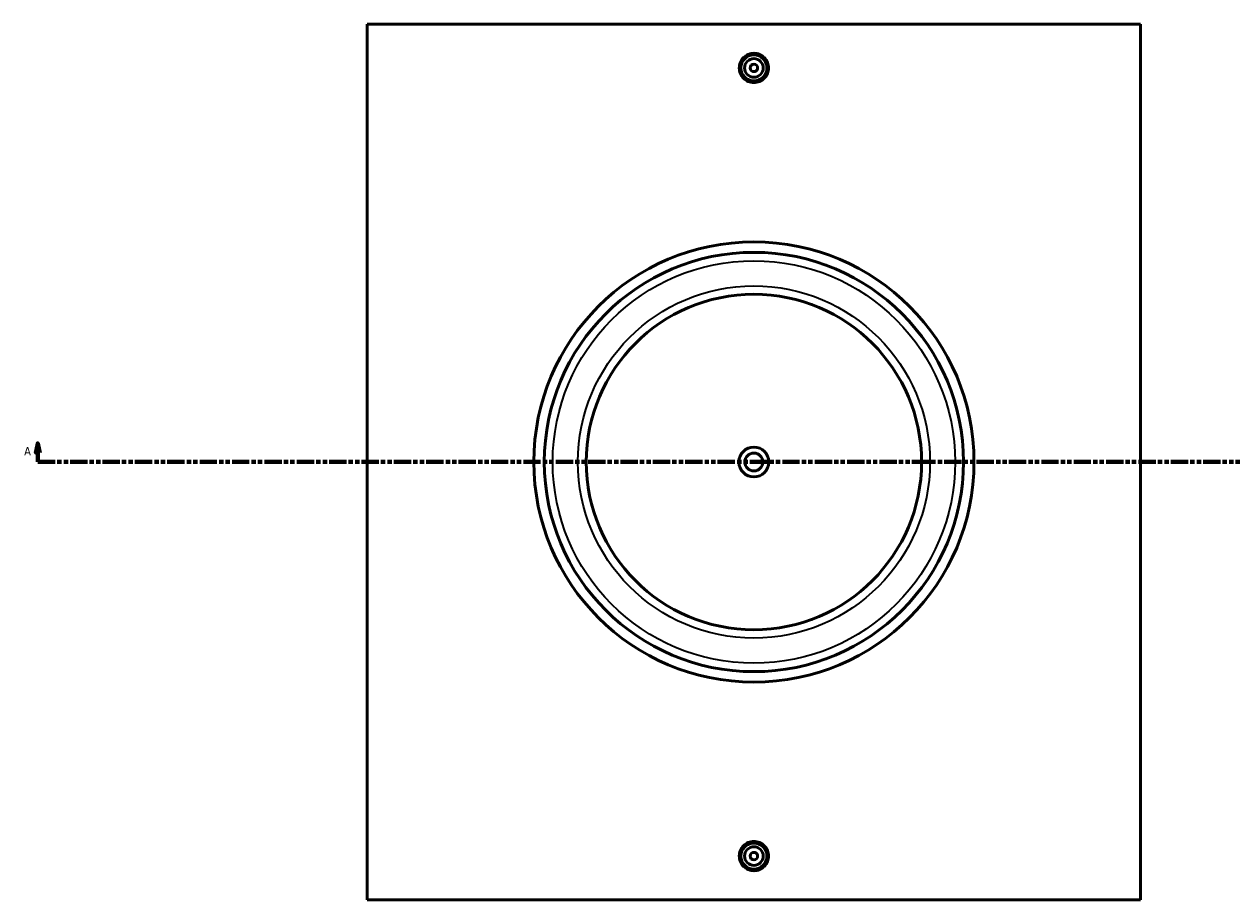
# Model space of a CAD drawing. Header units: millimetres. Extents: x -379 to 1736, y -430 to 2479.
# Tile 2 of 6: x 200 to 848, y 763 to 1233. Entities that reach past the tile are written whole.
import ezdxf

# ---------------------------------------------------------------- set-up
doc = ezdxf.new("R2010")
doc.units = ezdxf.units.MM
doc.linetypes.add('DOUBLE_DASH_CHAIN', pattern=[1.2403, 0.6614, -0.0827, 0.1654, -0.0827, 0.1654, -0.0827])
for name, color, linetype, lineweight in [('Section Line (ANSI)', 7, 'DOUBLE_DASH_CHAIN', 70), ('Visible (ANSI)', 7, 'Continuous', 50), ('Visible Narrow (ANSI)', 7, 'Continuous', 35)]:
    doc.layers.add(name, color=color, linetype=linetype, lineweight=lineweight)
doc.styles.add('Label Text (ANSI)', font='tahoma.ttf')

# ---------------------------------------------------------------- blocks, each defined once
blk = doc.blocks.new('2dTransSection0')
at = {"layer": 'Section Line (ANSI)', "linetype": 'Continuous'}
for p, q in [((207.17, 1008.35), (206.17, 1003.35)), ((207.17, 1003.35), (207.17, 1008.35)), ((208.17, 1003.35), (207.17, 1008.35)), ((1102.6, 1008.35), (1101.6, 1003.35)), ((1102.6, 1003.35), (1102.6, 1008.35)), ((1103.6, 1003.35), (1102.6, 1008.35)), ((206.17, 1003.35), (208.17, 1003.35)), ((207.17, 998.35), (207.17, 1003.35)), ((207.17, 998.35), (216.44, 998.35)), ((1093.33, 998.35), (1102.6, 998.35)), ((1101.6, 1003.35), (1103.6, 1003.35)), ((1102.6, 998.35), (1102.6, 1003.35))]:
    blk.add_line(p, q, dxfattribs=at)
at = {"layer": 'Section Line (ANSI)', "linetype": 'DOUBLE_DASH_CHAIN', "ltscale": 14.009244}
blk.add_line((207.17, 998.35), (1102.6, 998.35), dxfattribs=at)
at = {"layer": 'Section Line (ANSI)', "linetype": 'Continuous', "flags": 128}
for points in [[(208.17, 1003.35), (207.17, 1008.35), (206.17, 1003.35), (208.17, 1003.35)], [(1103.6, 1003.35), (1102.6, 1008.35), (1101.6, 1003.35), (1103.6, 1003.35)]]:
    blk.add_lwpolyline(points, dxfattribs=at)
at = {"layer": 'Section Line (ANSI)'}
for points in [[(208.17, 1003.35), (207.17, 1008.35), (206.17, 1003.35), (208.17, 1003.35)], [(1103.6, 1003.35), (1102.6, 1008.35), (1101.6, 1003.35), (1103.6, 1003.35)]]:
    blk.add_solid(points, dxfattribs=at)
at = {"layer": 'Section Line (ANSI)', "char_height": 4.57, "attachment_point": 7, "style": 'Label Text (ANSI)'}
for insert in [(199.81, 1001.85), (1106.07, 1001.85)]:
    blk.add_mtext('A', dxfattribs=dict(at, insert=insert))

msp = doc.modelspace()

# ---------------------------------------------------------------- linework, layer by layer
at = {"layer": 'Visible (ANSI)'}
for p, q in [((384.031, 763.348), (384.031, 1233.348)), ((799.031, 1233.348), (384.031, 1233.348)), ((799.031, 1233.348), (799.031, 763.348)), ((384.031, 763.348), (799.031, 763.348))]:
    msp.add_line(p, q, dxfattribs=at)
for centre, radius in [((591.531, 1209.848), 7), ((591.531, 1209.848), 5), ((591.531, 1209.848), 2), ((591.531, 998.348), 118.125), ((591.531, 998.348), 112.5), ((591.531, 998.348), 90), ((591.531, 998.348), 8), ((591.531, 998.348), 4.8), ((591.531, 786.848), 7), ((591.531, 786.848), 5), ((591.531, 786.848), 2)]:
    msp.add_circle(centre, radius, dxfattribs=at)
for points, knots in [([(599.377, 1209.848), (599.377, 1208.863), (599.18, 1207.813), (598.379, 1205.881), (597.774, 1204.999), (596.381, 1203.607), (595.499, 1203.004), (593.566, 1202.205), (592.516, 1202.008), (590.547, 1202.008), (589.496, 1202.205), (587.564, 1203.004), (586.681, 1203.607), (585.288, 1204.999), (584.684, 1205.881), (583.883, 1207.813), (583.686, 1208.863), (583.686, 1209.848), (583.686, 1210.833), (583.883, 1211.883), (584.684, 1213.815), (585.288, 1214.697), (586.681, 1216.089), (587.564, 1216.692), (589.496, 1217.491), (590.547, 1217.688), (592.516, 1217.688), (593.566, 1217.491), (595.499, 1216.692), (596.381, 1216.089), (597.774, 1214.697), (598.379, 1213.815), (599.18, 1211.883), (599.377, 1210.833), (599.377, 1209.848)], [2.3634648, 2.3634648, 2.3634648, 2.3634648, 2.6589227, 2.6589227, 2.9543806, 2.9543806, 3.2497889, 3.2497889, 3.5451972, 3.5451972, 3.8406055, 3.8406055, 4.1360138, 4.1360138, 4.4314717, 4.4314717, 4.7269296, 4.7269296, 4.7269296, 5.0223875, 5.0223875, 5.3178454, 5.3178454, 5.6132537, 5.6132537, 5.908662, 5.908662, 6.2040703, 6.2040703, 6.4994786, 6.4994786, 6.7949365, 6.7949365, 7.0903944, 7.0903944, 7.0903944, 7.0903944]), ([(599.377, 786.848), (599.377, 785.863), (599.18, 784.813), (598.379, 782.881), (597.774, 781.999), (596.381, 780.607), (595.499, 780.004), (593.566, 779.205), (592.516, 779.008), (590.547, 779.008), (589.496, 779.205), (587.564, 780.004), (586.681, 780.607), (585.288, 781.999), (584.684, 782.881), (583.883, 784.813), (583.686, 785.863), (583.686, 787.833), (583.883, 788.883), (584.684, 790.815), (585.288, 791.697), (586.681, 793.089), (587.564, 793.692), (589.496, 794.491), (590.547, 794.688), (592.516, 794.688), (593.566, 794.491), (595.499, 793.692), (596.381, 793.089), (597.774, 791.697), (598.379, 790.815), (599.18, 788.883), (599.377, 787.833), (599.377, 786.848)], [0, 0, 0, 0, 0.2954579, 0.2954579, 0.5909158, 0.5909158, 0.8863241, 0.8863241, 1.1817324, 1.1817324, 1.4771407, 1.4771407, 1.772549, 1.772549, 2.0680069, 2.0680069, 2.3634648, 2.3634648, 2.6589227, 2.6589227, 2.9543806, 2.9543806, 3.2497889, 3.2497889, 3.5451972, 3.5451972, 3.8406055, 3.8406055, 4.1360138, 4.1360138, 4.4314717, 4.4314717, 4.7269296, 4.7269296, 4.7269296, 4.7269296])]:
    msp.add_open_spline(points, degree=3, knots=knots, dxfattribs=at)
at = {"layer": 'Visible Narrow (ANSI)'}
for radius in [108, 94.5]:
    msp.add_circle((591.531, 998.348), radius, dxfattribs=at)

# ---------------------------------------------------------------- block references
at = {"layer": 'Section Line (ANSI)'}
msp.add_blockref('2dTransSection0', (0, 0), dxfattribs=at)

doc.saveas('drawing.dxf')
